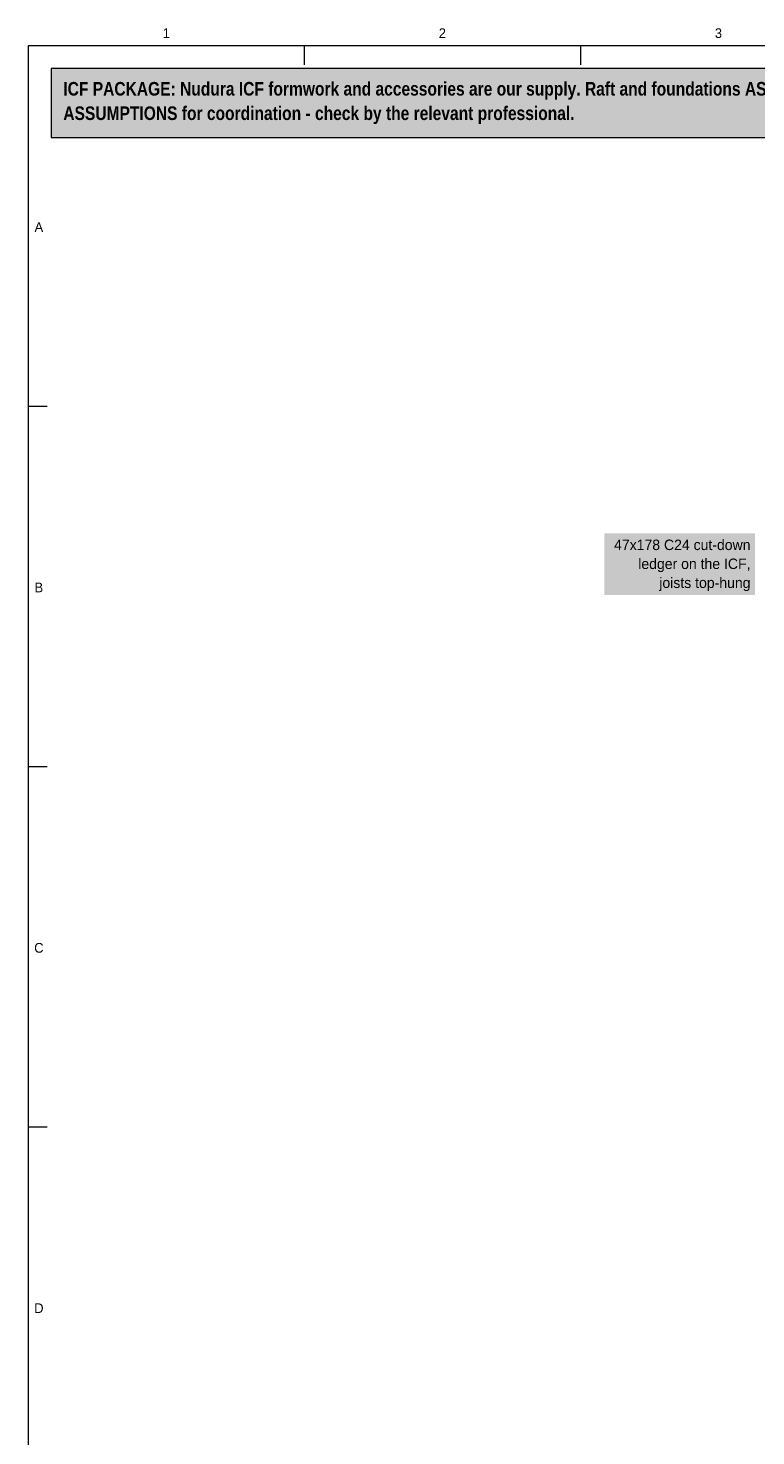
# Model space of a CAD drawing. Header units: millimetres. Extents: x 17 to 413, y 4 to 292.
# Tile 2 of 6: x 20 to 115, y 108 to 292. Entities that reach past the tile are written whole.
import ezdxf
from ezdxf.enums import TextEntityAlignment as Align

# ---------------------------------------------------------------- set-up
doc = ezdxf.new("R2010")
doc.units = ezdxf.units.MM
for name, color, linetype in [('FILL-WHITE', 7, 'Continuous'), ('LINE-INK', 7, 'Continuous'), ('LINE-RED', 7, 'Continuous'), ('TEXT-C_B27326', 7, 'Continuous'), ('TEXT-INK', 7, 'Continuous'), ('TEXT-STEEL_GREY', 7, 'Continuous')]:
    doc.layers.add(name, color=color, linetype=linetype)
doc.styles.add('OpenSansCondensed-Bold', font='OpenSansCondensed-Bold.ttf')

msp = doc.modelspace()

# ---------------------------------------------------------------- hatches: boundary and pattern name
at = {"layer": 'FILL-WHITE', "true_color": 0xfff5f0}
h = msp.add_hatch(color=256, dxfattribs=at)
h.dxf.hatch_style = 1
h.paths.add_polyline_path([(23, 278), (307, 278), (307, 287), (23, 287)])
at = {"layer": 'FILL-WHITE', "true_color": 0xffffff}
h = msp.add_hatch(color=256, dxfattribs=at)
h.dxf.hatch_style = 1
h.paths.add_polyline_path([(95.37, 218.12), (115.1, 218.12), (115.1, 226.15), (95.37, 226.15)])

# ---------------------------------------------------------------- linework, layer by layer
at = {"layer": 'LINE-INK', "lineweight": 5}
for p, q in [((56.12, 290), (56.12, 287.5)), ((92.25, 290), (92.25, 287.5)), ((20, 242.83), (22.5, 242.83)), ((20, 195.67), (22.5, 195.67)), ((20, 148.5), (22.5, 148.5))]:
    msp.add_line(p, q, dxfattribs=at)
msp.add_lwpolyline([(20, 7), (413, 7), (413, 290), (20, 290)], close=True, dxfattribs=at)
at = {"layer": 'LINE-RED', "lineweight": 5}
msp.add_lwpolyline([(23, 278), (307, 278), (307, 287), (23, 287)], close=True, dxfattribs=at)

# ---------------------------------------------------------------- texts
at = {"layer": 'TEXT-C_B27326'}
for s, p in [('47x178 C24 cut-down', (114.5, 223.98)), ('ledger on the ICF,', (114.5, 221.5)), ('joists top-hung', (114.5, 219.02))]:
    msp.add_text(s, height=1.3716, dxfattribs=at).set_placement(p, align=Align.RIGHT)
at = {"layer": 'TEXT-INK', "style": 'OpenSansCondensed-Bold'}
for s, p in [('ICF PACKAGE: Nudura ICF formwork and accessories are our supply. Raft and foundations AS PER THE ARCHITECTURAL DRAWINGS; joist ledgers by the engineer. Floors, stairs, partitions, roof and joinery are drawn as DESIGN', (24.6, 283.47)), ('ASSUMPTIONS for coordination - check by the relevant professional.', (24.6, 280.27))]:
    msp.add_text(s, height=1.778, dxfattribs=at).set_placement(p)
at = {"layer": 'TEXT-STEEL_GREY'}
for s, p in [('1', (38.06, 291)), ('2', (74.19, 291)), ('3', (110.31, 291)), ('A', (21.4, 265.62)), ('B', (21.4, 218.45)), ('C', (21.4, 171.28)), ('D', (21.4, 124.12))]:
    msp.add_text(s, height=1.27, dxfattribs=at).set_placement(p, align=Align.CENTER)

doc.saveas('drawing.dxf')
